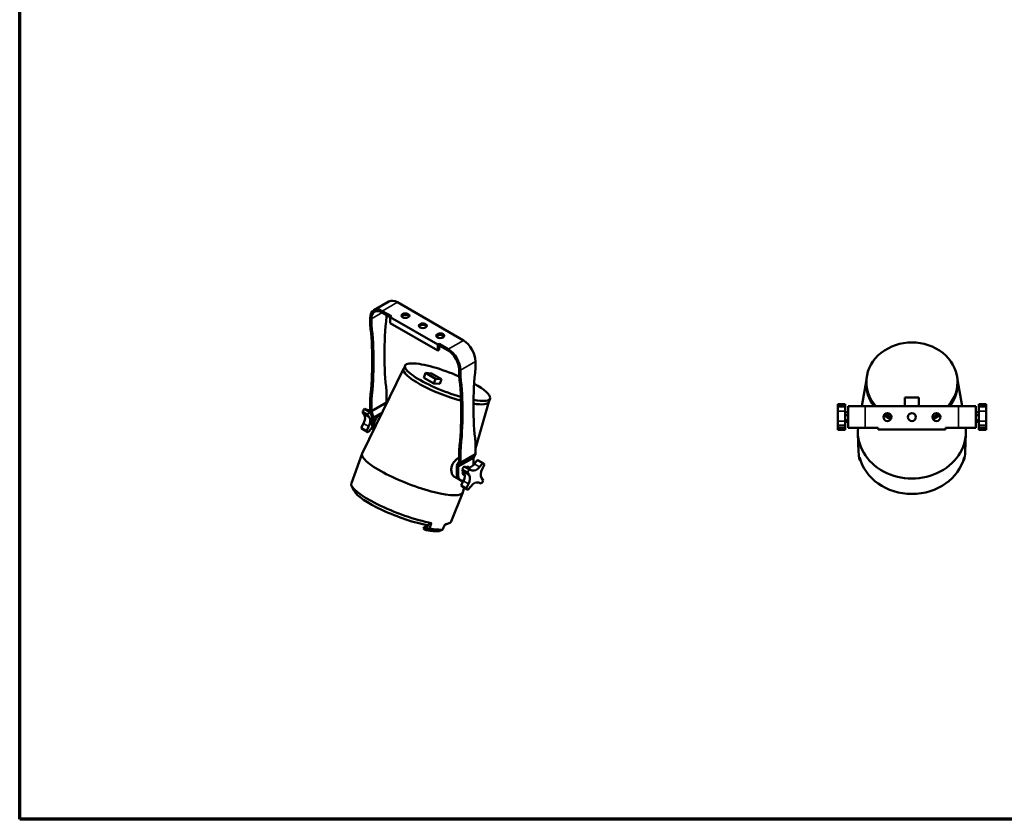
# Model space of a CAD drawing. Header units: millimetres. Extents: x 20 to 2980, y 20 to 2980.
# Tile 1 of 5: x 20 to 1625, y 20 to 1323. Entities that reach past the tile are written whole.
import ezdxf

# ---------------------------------------------------------------- set-up
doc = ezdxf.new("R2010")
doc.units = ezdxf.units.MM
for name, color, linetype, lineweight in [('Border (ISO)', 7, 'Continuous', 70), ('Visible (ISO)', 7, 'Continuous', 50), ('Visible Narrow (ISO)', 7, 'Continuous', 35)]:
    doc.layers.add(name, color=color, linetype=linetype, lineweight=lineweight)

# ---------------------------------------------------------------- blocks, each defined once
blk = doc.blocks.new('Borders Chauvet')
at = {"layer": 'Border (ISO)'}
for p, q in [((20, 20), (20, 2980)), ((2980, 20), (20, 20))]:
    blk.add_line(p, q, dxfattribs=at)

msp = doc.modelspace()

# ---------------------------------------------------------------- linework, layer by layer
at = {"layer": 'Visible (ISO)'}
for p, q in [((597, 849.6), (621.7, 863.9)), ((743.2, 800.4), (635.7, 862.5)), ((591.2, 836.8), (591.2, 827.5)), ((593.3, 826.3), (593.3, 835.6)), ((625.8, 839.6), (611, 848.2)), ((623.7, 838.4), (611, 845.8)), ((618.1, 840.6), (618.1, 841.7)), ((625.8, 839.6), (623.7, 838.4)), ((623.7, 838.4), (623.7, 828.6)), ((623.7, 838.4), (701.5, 793.5)), ((701.5, 783.7), (623.7, 828.6)), ((703.6, 794.7), (701.5, 793.5)), ((701.5, 793.5), (701.5, 783.7)), ((703.6, 794.7), (703.6, 792.3)), ((718.5, 786.2), (703.6, 794.7)), ((703.6, 792.3), (703.6, 784.9)), ((718.5, 783.7), (703.6, 792.3)), ((703.6, 784.9), (701.5, 783.7)), ((648.1, 759.1), (645.8, 753.7)), ((763, 756.9), (763, 766.1)), ((645.8, 753.8), (578.2, 616.3)), ((681.5, 747.3), (678.6, 739.6)), ((694.8, 730.2), (678.6, 739.6)), ((681.5, 747.3), (691.4, 746.5)), ((697.8, 737.9), (681.5, 747.3)), ((691.4, 746.5), (707.6, 737.1)), ((736.2, 743.8), (736.2, 753.1)), ((738.3, 742.6), (738.3, 751.9)), ((697.8, 737.9), (694.8, 730.2)), ((704.7, 729.4), (694.8, 730.2)), ((707.6, 737.1), (697.8, 737.9)), ((704.7, 729.4), (707.6, 737.1)), ((1400.1, 735.9), (1392.5, 693)), ((1400.1, 735.4), (1399.9, 732.3)), ((1548.5, 735.9), (1556.1, 693)), ((1548.5, 735.4), (1548.7, 732.3)), ((618.1, 699.4), (618.1, 717.6)), ((1462.8, 693.3), (1462.8, 707.2)), ((1462.8, 707.2), (1485.8, 707.2)), ((1485.8, 707.2), (1485.8, 693.3)), ((591.2, 704.5), (591.2, 685.7)), ((593.3, 703.3), (591.2, 704.5)), ((593.3, 685.1), (593.3, 703.3)), ((618.1, 699.4), (593.3, 685.1)), ((618.1, 699.4), (618.5, 698.2)), ((784.8, 700.2), (763, 624.3)), ((786.7, 705.6), (784.8, 700.1)), ((1353.3, 696.5), (1353.3, 692.6)), ((1365.3, 696.5), (1353.3, 696.5)), ((1353.3, 685.2), (1353.3, 692.6)), ((1353.3, 692.6), (1365.3, 692.6)), ((1365.3, 692.6), (1365.3, 696.5)), ((1365.3, 692.6), (1365.3, 685.2)), ((1370.3, 658), (1370.3, 693)), ((1398.3, 693), (1370.3, 693)), ((1550.3, 693), (1398.3, 693)), ((1462.8, 693.3), (1462.8, 693)), ((1485.8, 693.3), (1462.8, 693.3)), ((1485.8, 693.3), (1485.8, 693)), ((1578.3, 693), (1550.3, 693)), ((1578.3, 658), (1578.3, 693)), ((1595.3, 696.5), (1583.3, 696.5)), ((1583.3, 696.5), (1583.3, 692.6)), ((1583.3, 692.6), (1595.3, 692.6)), ((1583.3, 685.2), (1583.3, 692.6)), ((1595.3, 692.6), (1595.3, 696.5)), ((1595.3, 692.6), (1595.3, 685.2)), ((581.5, 679.4), (578.6, 683.8)), ((587.1, 678.9), (578.6, 683.8)), ((581.9, 688.9), (586.6, 687.3)), ((590.4, 684), (581.9, 688.9)), ((587.1, 678.9), (590, 674.6)), ((592, 683.5), (590.4, 684)), ((591.2, 685.7), (594.7, 675.5)), ((593.3, 685.1), (596.9, 674.9)), ((594.7, 661.2), (594.7, 675.5)), ((596.9, 674.9), (611.1, 683.1)), ((596.9, 660), (596.9, 674.9)), ((1353.3, 668.5), (1353.3, 685.2)), ((1365.3, 685.2), (1365.3, 668.5)), ((1365.3, 683.4), (1370.3, 683.4)), ((1365.3, 678.3), (1370.3, 678.3)), ((1583.3, 683.4), (1578.3, 683.4)), ((1583.3, 678.3), (1578.3, 678.3)), ((1583.3, 668.5), (1583.3, 685.2)), ((1595.3, 685.2), (1595.3, 668.5)), ((576.7, 657.7), (580.5, 665.2)), ((589, 660.3), (585.2, 652.8)), ((594.7, 669.1), (594.5, 668.1)), ((594.5, 668.1), (594.7, 667.9)), ((594.5, 668.1), (594.7, 667.9)), ((1353.3, 661.9), (1353.3, 668.5)), ((1353.3, 661.9), (1353.3, 657.3)), ((1365.3, 661.9), (1353.3, 661.9)), ((1365.3, 670.4), (1370.3, 670.4)), ((1365.3, 668.5), (1365.3, 661.9)), ((1365.3, 667.7), (1370.3, 667.7)), ((1365.3, 657.3), (1365.3, 661.9)), ((1370.3, 658), (1398.3, 658)), ((1419.3, 658), (1398.3, 658)), ((1419.3, 658), (1419.3, 655)), ((1529.3, 658), (1529.3, 655)), ((1550.3, 658), (1529.3, 658)), ((1550.3, 658), (1578.3, 658)), ((1583.3, 670.4), (1578.3, 670.4)), ((1583.3, 667.7), (1578.3, 667.7)), ((1583.3, 661.9), (1583.3, 668.5)), ((1583.3, 661.9), (1595.3, 661.9)), ((1583.3, 661.9), (1583.3, 657.3)), ((1595.3, 668.5), (1595.3, 661.9)), ((1595.3, 657.3), (1595.3, 661.9)), ((585.2, 652.8), (576.7, 657.7)), ((579.1, 655.7), (587.5, 650.8)), ((588, 650.6), (593.2, 656.9)), ((1353.3, 654.6), (1353.3, 657.3)), ((1365.3, 657.3), (1353.3, 657.3)), ((1365.3, 654.6), (1353.3, 654.6)), ((1365.3, 657.3), (1365.3, 654.6)), ((1387.3, 618.5), (1386.3, 649.4)), ((1419.3, 655), (1529.3, 655)), ((1561.3, 618.5), (1562.3, 649.4)), ((1583.3, 654.6), (1583.3, 657.3)), ((1583.3, 657.3), (1595.3, 657.3)), ((1595.3, 654.6), (1583.3, 654.6)), ((1595.3, 657.3), (1595.3, 654.6)), ((763, 615.1), (763, 633.9)), ((560.6, 568), (578, 615.9)), ((736.2, 602.6), (736.2, 620.8)), ((738.3, 619.6), (736.2, 620.8)), ((738.3, 600.8), (738.3, 619.6)), ((738.3, 600.8), (763, 615.1)), ((763, 615.1), (759.5, 609)), ((736.2, 602.6), (732.6, 596.5)), ((732.6, 581.6), (732.6, 596.5)), ((759.5, 609), (734.7, 594.7)), ((734.7, 594.7), (738.3, 600.8)), ((734.7, 580.4), (734.7, 594.7)), ((744.6, 595), (753, 590.1)), ((744.6, 595), (749.2, 593.4)), ((747.8, 593.9), (749.1, 594.8)), ((752, 593.1), (749.1, 594.8)), ((759.5, 597.3), (759.5, 609)), ((761, 599), (766.2, 605.3)), ((766.2, 605.3), (774.7, 600.5)), ((775.2, 600.2), (766.7, 605.1)), ((774.7, 600.5), (769.5, 594.1)), ((773.7, 590.7), (777.5, 598.2)), ((736.2, 573.6), (728.6, 578)), ((741.3, 589.9), (749.7, 585)), ((744.1, 585.6), (741.3, 589.9)), ((741.5, 583.2), (742.7, 587.7)), ((745.5, 580.9), (741.5, 583.2)), ((745.2, 580.3), (741.5, 583.2)), ((745.5, 580.1), (745.2, 580.3)), ((749.7, 585), (752.6, 580.7)), ((757.7, 588.5), (753, 590.1)), ((565.2, 555), (561.1, 563.4)), ((738.4, 572.4), (736.2, 573.6)), ((739.4, 563.8), (743.1, 571.3)), ((747.8, 558.9), (739.4, 563.8)), ((750.2, 556.9), (741.7, 561.8)), ((751.6, 566.4), (747.8, 558.9)), ((750.6, 556.7), (755.8, 563)), ((767.6, 568.7), (772.3, 567)), ((775.6, 572.1), (772.7, 576.5)), ((723.2, 505.3), (742.4, 552.4)), ((744.6, 560.1), (742.5, 552.9)), ((685.7, 500.3), (683.8, 495)), ((712.6, 499.4), (719.7, 502.3)), ((679.2, 496.6), (678.3, 493.8)), ((682.5, 491.4), (678.3, 493.8)), ((682.8, 494.5), (679.2, 496.6)), ((679.2, 496.6), (684.2, 496.2)), ((683.8, 495), (682.8, 494.5))]:
    msp.add_line(p, q, dxfattribs=at)
for centre in [(1434.3, 675.5), (1474.3, 675.5), (1514.3, 675.5)]:
    msp.add_circle(centre, 6.5, dxfattribs=at)
for centre, major_axis, ratio, start_param, end_param in [((611, 825.3), (-14, 24.2), 0.57735, 5.497787, 7.068583), ((611, 825.3), (-12.5, 21.7), 0.57735, 5.497787, 7.068583), ((635.7, 839.6), (-14, 24.2), 0.57735, 5.497787, 6.283185), ((1014, 1007.4), (282.5, 489.3), 0.57735, 2.224223, 2.489331), ((611, 836.5), (-5, -8.66), 0.57735, 2.224223, 2.356194), ((648.8, 838.2), (6.5, 0), 0.57735, 0.332447, 2.809146), ((598.3, 831.6), (-5, -8.66), 0.57735, 5.497787, 5.629759), ((195.2, 537.1), (-282.5, -489.3), 0.57735, 2.223058, 2.488166), ((600.4, 830.4), (5, 8.66), 0.57735, 2.356194, 2.488166), ((197.3, 535.9), (-282.5, -489.3), 0.57735, 2.223058, 2.488166), ((677.1, 821.9), (6.5, 0), 0.57735, 0.332447, 2.809146), ((705.4, 805.5), (6.5, 0), 0.57735, 0.332447, 2.809146), ((1474.3, 732.5), (74.3, 0), 0.867575, 5.624916, 10.083048), ((743.2, 777.6), (14, -24.2), 0.57735, 0.785398, 2.356194), ((718.5, 763.3), (-14, 24.2), 0.57735, 3.926991, 5.497787), ((718.5, 763.3), (12.5, -21.7), 0.57735, 0.785398, 2.356194), ((717.4, 732.3), (-69.3, 26.8), 0.213775, 4.518446, 8.254292), ((1159, 923.7), (282.5, 489.3), 0.57735, 2.224223, 2.489331), ((756, 752.8), (-5, -8.66), 0.57735, 2.224223, 2.356194), ((715.2, 726.8), (-69.5, 26.8), 0.213775, 6.277608, 8.289826), ((743.2, 747.9), (-5, -8.66), 0.57735, 5.497787, 5.629759), ((340.2, 453.4), (-282.5, -489.3), 0.57735, 2.223058, 2.488166), ((745.3, 746.7), (5, 8.66), 0.57735, 2.356194, 2.488166), ((342.3, 452.2), (-282.5, -489.3), 0.57735, 2.223058, 2.488166), ((717.4, 732.3), (69.3, -26.8), 0.213775, 5.446693, 7.263902), ((1474.3, 729.5), (-74.5, 0), 0.867575, 6.23871, 6.882261), ((1474.3, 729.5), (74.5, 0), 0.867575, 5.684109, 6.327661), ((715.2, 726.8), (69.5, -26.8), 0.213775, 5.482575, 6.288762), ((591.6, 677.3), (12.5, 21.7), 0.57735, 1.360992, 1.606068), ((572.3, 668.1), (7.5, 13), 0.57735, 4.816822, 6.00422), ((593.3, 700.6), (-7.5, -13), 0.57735, 0.104433, 0.590314), ((600, 672.5), (-12.5, -21.7), 0.57735, 4.502585, 4.74766), ((580.7, 663.3), (7.5, 13), 0.57735, 4.816822, 6.00422), ((609.2, 667.1), (8.7, 15.2), 0.57735, 0.673916, 2.69724), ((1474.3, 729.5), (74.5, 0), 0.867575, 4.050317, 4.23171), ((1474.3, 732.5), (74.3, 0), 0.867575, 4.077126, 4.244328), ((1474.3, 732.5), (74.3, 0), 0.867575, 5.18045, 5.347652), ((1474.3, 729.5), (74.5, 0), 0.867575, 5.193068, 5.374461), ((598.3, 649.2), (7.5, 13), 0.57735, 1.113304, 1.291831), ((607.1, 668.4), (-8.7, -15.2), 0.57735, 5.497787, 6.104147), ((609.2, 667.1), (8.7, 15.2), 0.57735, 2.356194, 2.69724), ((1474.3, 651.7), (-88.1, 0), 0.867575, 6.199812, 9.508151), ((591.6, 677.3), (-12.5, -21.7), 0.57735, 6.073381, 6.283185), ((600, 672.5), (-12.5, -21.7), 0.57735, 6.073381, 6.318457), ((660.2, 584.2), (-82.2, 31.7), 0.213775, 6.264133, 9.44383), ((1474.3, 620.8), (-87, 0), 0.867575, 0.030456, 0.204568), ((1474.3, 625.8), (87.2, 0), 0.867575, 3.349801, 6.074686), ((1474.3, 620.8), (87, 0), 0.867575, 6.078326, 6.252729), ((754.2, 583.5), (12.5, 21.7), 0.57735, 1.360992, 1.606068), ((755.9, 606.7), (-7.5, -13), 0.57735, 0.104433, 1.291831), ((764.4, 601.8), (-7.5, -13), 0.57735, 0.104433, 1.291831), ((754.2, 583.5), (12.5, 21.7), 0.57735, 0, 0.035271), ((762.7, 578.6), (12.5, 21.7), 0.57735, 6.073381, 6.318457), ((745, 588.8), (-8.7, -15.2), 0.57735, 5.497787, 6.283185), ((745, 588.8), (-8.7, -15.2), 0.57735, 5.497787, 6.283185), ((747.1, 587.5), (-8.7, -15.2), 0.57735, 5.497787, 6.757696), ((734.9, 574.3), (7.5, 13), 0.57735, 4.816822, 6.00422), ((762.7, 578.6), (-12.5, -21.7), 0.57735, 4.502585, 4.74766), ((743.3, 569.4), (7.5, 13), 0.57735, 4.816822, 6.00422), ((782, 587.8), (-7.5, -13), 0.57735, 4.816822, 6.00422), ((641.9, 536.7), (-81.3, 31.4), 0.213775, 0.00382, 2.300779), ((754.2, 583.5), (-12.5, -21.7), 0.57735, 6.073381, 6.283185), ((761, 555.3), (7.5, 13), 0.57735, 0.104433, 1.291831), ((762.7, 578.6), (12.5, 21.7), 0.57735, 4.502585, 4.74766), ((639.5, 530.4), (-74.8, 28.9), 0.213775, 0.224569, 2.310004), ((762.7, 578.6), (-12.5, -21.7), 0.57735, 6.073381, 6.318457), ((641.9, 536.7), (81.3, -31.4), 0.213775, 5.859371, 6.279366), ((636.7, 523.1), (76.4, -29.5), 0.213775, 5.43532, 5.866423), ((638.4, 527.7), (81.2, -31.3), 0.213775, 5.446013, 5.85573)]:
    msp.add_ellipse(centre, major_axis=major_axis, ratio=ratio, start_param=start_param, end_param=end_param, dxfattribs=at)
for centre in [(648.8, 840.7), (677.1, 824.3), (705.4, 808)]:
    msp.add_ellipse(centre, major_axis=(-6.5, 0), ratio=0.57735, dxfattribs=at)
for points in [[(1389, 610.1), (1389, 608.6), (1389.1, 607), (1389.1, 605.5)], [(1559.5, 605.5), (1559.5, 607), (1559.6, 608.6), (1559.6, 610.1)], [(1389.1, 605.5), (1389.6, 605.3), (1390.1, 605.1), (1390.5, 604.9)], [(1558.1, 604.8), (1558.5, 605.1), (1559, 605.3), (1559.5, 605.5)], [(687.8, 493.8), (688.9, 496.8), (690, 499.8), (691.2, 502.8)], [(713.3, 501), (712, 498), (710.8, 495), (709.5, 492)], [(682.5, 491.4), (683.1, 491.7), (684.3, 492.2), (686, 493), (687.2, 493.6), (687.8, 493.8)], [(709.5, 492), (708.9, 491.7), (707.7, 491.2), (705.8, 490.4), (704.6, 489.8), (704, 489.6)]]:
    msp.add_open_spline(points, degree=3, dxfattribs=at)
for points, knots in [([(728.6, 578), (728.2, 578.2), (727.8, 578.5), (726.8, 579.4), (726.3, 580.1), (725.3, 581.5), (724.9, 582.3), (724.2, 583.9), (724, 584.9), (723.6, 586.9), (723.5, 587.9), (723.5, 590.1), (723.5, 591.3), (723.9, 593.5), (724.2, 594.6), (724.5, 595.7)], [8.358092, 8.358092, 8.358092, 8.358092, 8.580208, 8.580208, 8.916134, 8.916134, 9.252061, 9.252061, 9.589263, 9.589263, 9.926465, 9.926465, 10.263666, 10.263666, 10.600868, 10.600868, 10.600868, 10.600868]), ([(724.5, 595.7), (724.8, 596.7), (725.2, 597.7), (726.2, 599.8), (726.8, 600.8), (728.1, 602.7), (728.8, 603.5), (730.3, 605.2), (731.1, 605.9), (732.7, 607.2), (733.5, 607.7), (734.9, 608.6), (735.6, 608.9), (736.2, 609.2)], [0, 0, 0, 0, 0.32561, 0.32561, 0.65122, 0.65122, 0.97683, 0.97683, 1.302439, 1.302439, 1.62881, 1.62881, 1.861617, 1.861617, 1.861617, 1.861617])]:
    msp.add_open_spline(points, degree=3, knots=knots, dxfattribs=at)
msp.add_rational_spline([(685.7, 500.3), (688.4, 501.5), (691.2, 502.8)], [1.00036086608, 1.00067650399, 1], degree=2, dxfattribs=at)
at = {"layer": 'Visible Narrow (ISO)'}
for p, q in [((611, 848.2), (635.7, 862.5)), ((593.3, 835.6), (611, 845.8)), ((591.2, 827.5), (593.3, 826.3)), ((591.3, 826.5), (593.4, 825.3)), ((718.5, 786.2), (743.2, 800.4)), ((738.3, 751.9), (763, 766.1)), ((736.2, 743.8), (738.3, 742.6)), ((736.2, 742.8), (738.3, 741.6)), ((1398.3, 658), (1398.3, 693)), ((1550.3, 658), (1550.3, 693)), ((581.5, 679.4), (590, 674.6)), ((586.6, 687.3), (591.7, 684.3)), ((1353.3, 685.2), (1365.3, 685.2)), ((1595.3, 685.2), (1583.3, 685.2)), ((580.5, 665.2), (589, 660.3)), ((594.7, 661.2), (596.9, 660)), ((1353.3, 668.5), (1365.3, 668.5)), ((1595.3, 668.5), (1583.3, 668.5)), ((769.5, 594.1), (761, 599)), ((732.6, 581.6), (734.7, 580.4)), ((752.6, 580.7), (744.1, 585.6)), ((757.7, 588.5), (749.2, 593.4)), ((751.6, 566.4), (743.1, 571.3))]:
    msp.add_line(p, q, dxfattribs=at)

# ---------------------------------------------------------------- block references
msp.add_blockref('Borders Chauvet', (0, 0))

doc.saveas('drawing.dxf')
